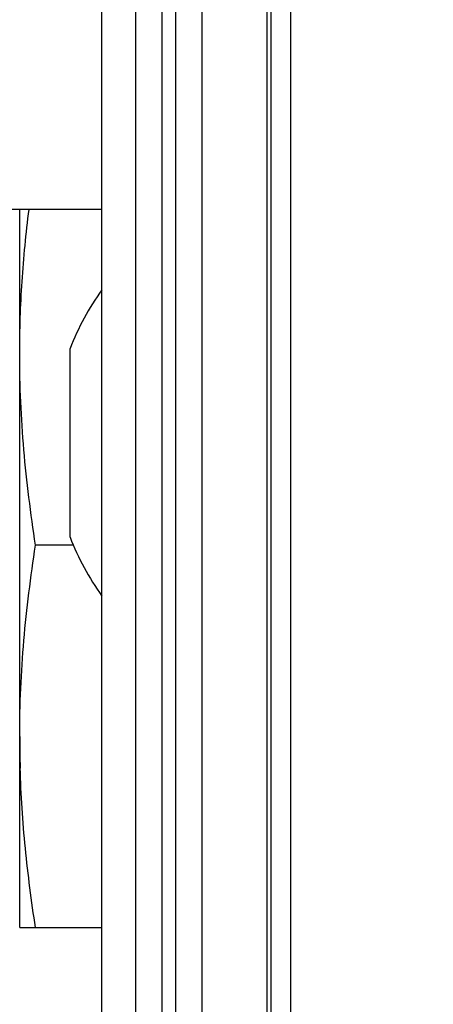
# Model space of a CAD drawing. Header units: inches. Extents: x 0.2 to 16.8, y 0.2 to 10.8.
# Tile 17 of 22: x 11.026 to 11.212, y 6.819 to 7.261. Entities that reach past the tile are written whole.
import ezdxf

# ---------------------------------------------------------------- set-up
doc = ezdxf.new("R2010")
doc.units = ezdxf.units.IN
doc.header["$LTSCALE"] = 0.935
doc.header["$MEASUREMENT"] = 0
doc.layers.get('0').update_dxf_attribs({"linetype": 'CONTINUOUS'})
doc.layers.add('DIMENSIONS', color=7, linetype='CONTINUOUS')
doc.styles.get("Standard").update_dxf_attribs({"font": 'txt', "width": 0.8})
doc.dimstyles.new('DIMSTYLE_1', dxfattribs={"dimtxt": 0.125, "dimasz": 0.18, "dimexe": 0.125, "dimexo": 0.0625, "dimgap": 0.09, "dimtad": 0, "dimtih": 1, "dimtoh": 1, "dimzin": 4, "dimdsep": 46, "dimtxsty": 'STANDARD', "dimblk": '_FILLED', "dimblk1": '_FILLED', "dimblk2": '_FILLED', "dimcen": 0.09, "dimadec": 0, "dimazin": 0, "dimtp": 0.01, "dimtm": 0.01, "dimtfac": 1, "dimtofl": 0, "dimtmove": 0, "dimatfit": 3, "dimldrblk": '_FILLED', "dimfxl": 1, "dimtolj": 1, "dimtzin": 4, "dimarcsym": 0})
doc.dimstyles.new('DIMSTYLE_2', dxfattribs={"dimtxt": 0.125, "dimasz": 0.18, "dimexe": 0.125, "dimexo": 0.0625, "dimgap": 0.0625, "dimtad": 0, "dimtih": 1, "dimtoh": 1, "dimzin": 4, "dimdsep": 46, "dimtxsty": 'STANDARD', "dimblk": '_FILLED', "dimblk1": '_FILLED', "dimblk2": '_FILLED', "dimcen": 0.09, "dimadec": 0, "dimazin": 0, "dimtp": 0.01, "dimtm": 0.01, "dimtfac": 1, "dimtofl": 0, "dimtmove": 0, "dimatfit": 3, "dimldrblk": '_FILLED', "dimfxl": 1, "dimtolj": 1, "dimtzin": 4, "dimarcsym": 0})

# ---------------------------------------------------------------- blocks, each defined once
blk = doc.blocks.new('*D24')
at = {"layer": 'DIMENSIONS', "color": 2, "linetype": 'CONTINUOUS'}
blk.add_line((9.9461596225, 6.5835744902), (9.9461596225, 9.1170840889), dxfattribs=at)
at = {"layer": 'DIMENSIONS', "color": 2, "linetype": 'CONTINUOUS', "insert": (9.8836596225, 9.1795840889), "char_height": 0.125, "width": 1.125, "attachment_point": 1, "rotation": 90, "line_spacing_factor": 0.9}
blk.add_mtext('1.23{\\Ftxt.shx;\\W1.000000;\\H0.125000; }[31.3]', dxfattribs=at)
blk = doc.blocks.new('_FILLED')
at = {"color": 0, "linetype": 'BYBLOCK'}
blk.add_solid([(0, 0), (-1, 0.1736111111), (-1, -0.1736111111)], dxfattribs=at)
blk = doc.blocks.new('*D28')
at = {"layer": 'DIMENSIONS', "color": 2, "linetype": 'CONTINUOUS'}
for p, q in [((11.1861596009, 8.6795840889), (12.8358031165, 8.6795840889)), ((12.7108031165, 8.6795840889), (12.7108031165, 6.2710840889)), ((12.7108031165, 3.6125840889), (12.7108031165, 6.0210840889)), ((11.1861596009, 3.6125840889), (12.8358031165, 3.6125840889))]:
    blk.add_line(p, q, dxfattribs=at)
at = {"layer": 'DIMENSIONS', "color": 2, "linetype": 'CONTINUOUS', "xscale": 0.18, "yscale": 0.18, "zscale": 0.18}
for p, rotation in [((12.7108031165, 8.6795840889), 90), ((12.7108031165, 3.6125840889), 270)]:
    blk.add_blockref('_FILLED', p, dxfattribs=dict(at, rotation=rotation))
at = {"layer": 'DIMENSIONS', "color": 2, "linetype": 'CONTINUOUS', "insert": (12.7108031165, 6.2085840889), "char_height": 0.125, "width": 1.225, "attachment_point": 2, "line_spacing_factor": 0.9}
blk.add_mtext('5.07{\\Ftxt.shx;\\W1.000000;\\H0.125000; }[128.7]', dxfattribs=at)

msp = doc.modelspace()

# ---------------------------------------------------------------- linework, layer by layer
at = {"color": 9, "linetype": 'CONTINUOUS'}
for p, q in [((11.0896596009, 3.6125840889), (11.0896596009, 8.6795840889)), ((11.0956596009, 8.6795840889), (11.0956596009, 3.6125840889)), ((11.1076596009, 3.6125840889), (11.1076596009, 8.6795840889)), ((11.1368558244, 4.0775840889), (11.1368558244, 8.2180840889)), ((11.1476143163, 4.1475840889), (11.1476143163, 8.1475840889))]:
    msp.add_line(p, q, dxfattribs=at)
at = {"color": 7, "linetype": 'CONTINUOUS'}
for p, q in [((11.0626596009, 3.6245840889), (11.0626596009, 8.6695840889)), ((11.0776596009, 8.6495840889), (11.0776596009, 3.6445840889)), ((11.1386596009, 4.1475840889), (11.1386596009, 8.1475840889)), ((11.0626596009, 7.1760744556), (11.0071284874, 7.1760744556)), ((11.0256596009, 6.8530740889), (11.0256596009, 7.1760744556)), ((11.0483259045, 7.028671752), (11.0483259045, 7.1134771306)), ((11.0498303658, 7.0250740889), (11.032789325, 7.0250740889)), ((11.0256596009, 6.8530740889), (11.0626596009, 6.8530740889))]:
    msp.add_line(p, q, dxfattribs=at)
for centre, radius, start, end in [((11.1585621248, 7.0710744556), 0.1181102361, 144.3567029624, 158.9605302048), ((11.1585625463, 7.0710746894), 0.1181107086, 201.0395015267, 215.6742180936), ((11.5095590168, 6.9390925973), 0.4838994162, 180.0021914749, 181.7000694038)]:
    msp.add_arc(centre, radius, start, end, dxfattribs=at)
for points, knots in [([(11.0256596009, 7.1110740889), (11.0256596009, 7.1165018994), (11.0258439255, 7.1273600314), (11.0269347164, 7.1490594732), (11.0285219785, 7.1652901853), (11.0298565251, 7.1760747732)], [0, 0, 0, 0, 0.2498534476, 0.4997763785, 1, 1, 1, 1]), ([(11.032789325, 7.0250740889), (11.0305869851, 7.0393102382), (11.0278848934, 7.0607627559), (11.0259839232, 7.0894967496), (11.0256596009, 7.1038835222), (11.0256596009, 7.1110740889)], [0, 0, 0, 0, 0.5003632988, 0.7502414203, 1, 1, 1, 1]), ([(11.0256596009, 6.9390740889), (11.0256596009, 6.9462646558), (11.0259839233, 6.9606514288), (11.0278848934, 6.9893854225), (11.0305869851, 7.0108379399), (11.032789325, 7.0250740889)], [0, 0, 0, 0, 0.2497585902, 0.4996367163, 1, 1, 1, 1]), ([(11.032789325, 6.8530740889), (11.0309525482, 6.8649472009), (11.028615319, 6.8828221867), (11.0266274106, 6.9067551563), (11.0260503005, 6.918742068), (11.0258726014, 6.9247365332)], [0, 0, 0, 0, 0.5003489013, 0.7502451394, 1, 1, 1, 1])]:
    msp.add_open_spline(points, degree=3, knots=knots, dxfattribs=at)

# ---------------------------------------------------------------- dimensions: what is measured, and where the dimension line sits
at = {"layer": 'DIMENSIONS', "color": 2, "linetype": 'CONTINUOUS'}
dim = msp.add_ordinate_dim(feature_location=(9.9461596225, 6.5835744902), offset=(0, 2.5335095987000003), dtype=1, origin=(11.1776596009, 6.5210744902), dimstyle='DIMSTYLE_1', override={"dimtad": 1, "dimtih": 0, "dimtoh": 0}, dxfattribs=at)
dim.commit()
dim.dimension.update_dxf_attribs({"geometry": '*D24', "text_midpoint": (9.9461596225, 9.7420840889)})
dim = msp.add_linear_dim(base=(12.7108031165, 8.6795840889), p1=(11.1236596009, 3.6125840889), p2=(11.1236596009, 8.6795840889), angle=90, dimstyle='DIMSTYLE_2', dxfattribs=at)
dim.commit()
dim.dimension.update_dxf_attribs({"geometry": '*D28', "text_midpoint": (12.7108031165, 6.1460840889), "dimtype": 160})

doc.saveas('drawing.dxf')
